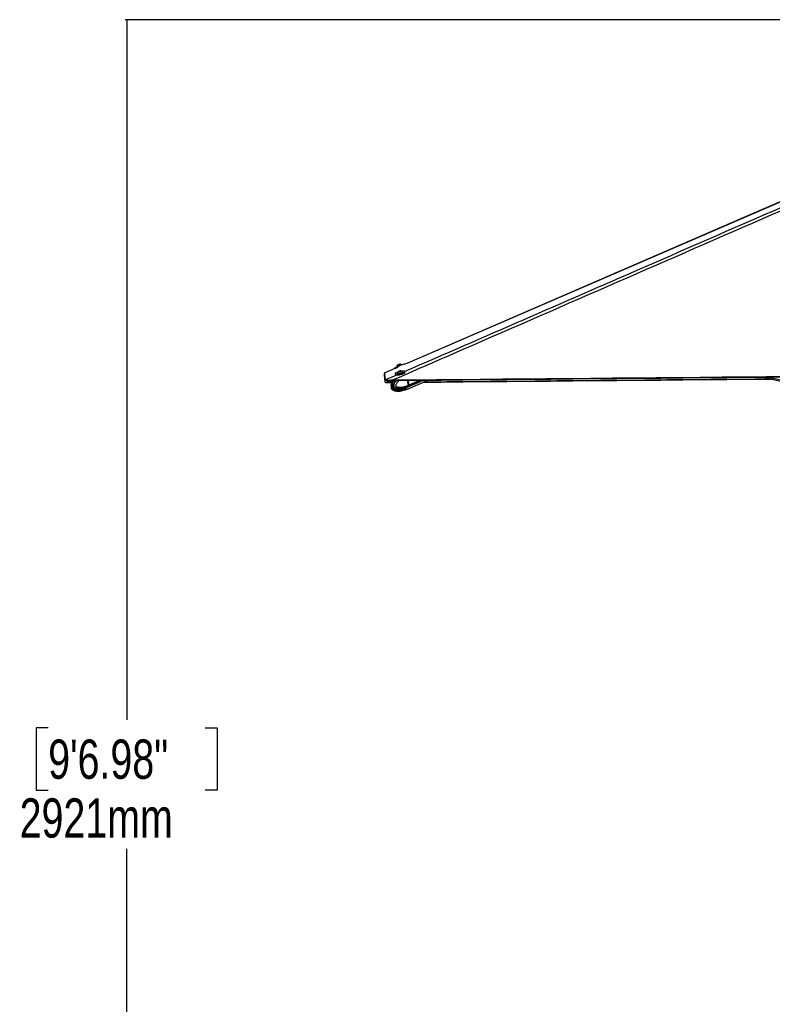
# Model space of a CAD drawing. Header units: millimetres. Extents: x 10 to 13239, y 20 to 10604.
# Tile 2 of 132: x 271 to 1709, y 1900 to 3781. Entities that reach past the tile are written whole.
import ezdxf

# ---------------------------------------------------------------- set-up
doc = ezdxf.new("R2010")
doc.units = ezdxf.units.MM
doc.layers.add('COMPONENT_GEOMETRY', color=7, linetype='Continuous')
doc.styles.add('SLDTEXTSTYLE0', font='TXT', dxfattribs={"width": 0.75})
doc.dimstyles.new('SLDDIMSTYLE0', dxfattribs={"dimtxt": 75, "dimasz": 3.302, "dimexe": 0, "dimexo": 0.0625, "dimgap": 18.75, "dimtad": 0, "dimtih": 1, "dimtoh": 1, "dimdec": 0, "dimrnd": 1e-09, "dimzin": 12, "dimdsep": 46, "dimtxsty": 'SLDTEXTSTYLE0', "dimsah": 1, "dimcen": 0.09, "dimadec": 0, "dimazin": 3, "dimtfac": 1, "dimtdec": 0, "dimtofl": 0, "dimtmove": 0, "dimatfit": 3, "dimfxl": 1, "dimfrac": 2, "dimtolj": 1, "dimtzin": 12, "dimarcsym": 0})

# ---------------------------------------------------------------- blocks, each defined once
blk = doc.blocks.new('_D_4')
at = {"layer": 'COMPONENT_GEOMETRY', "color": 7}
for p, q in [((3877, 3780.6), (471.9, 3780.6)), ((475.1, 3780.6), (475.1, 2443.6)), ((325, 2428.3), (302.2, 2428.3)), ((302.2, 2428.3), (302.2, 2309.3)), ((625.2, 2428.3), (648, 2428.3)), ((648, 2428.3), (648, 2309.3)), ((302.2, 2309.3), (325, 2309.3)), ((648, 2309.3), (625.2, 2309.3)), ((475.1, 860.1), (475.1, 2197.1)), ((3847.1, 860.1), (471.9, 860.1))]:
    blk.add_line(p, q, dxfattribs=at)
for points in [[(475.1, 3780.6), (474.6, 3777.3), (475.6, 3777.3)], [(475.1, 860.1), (475.6, 863.4), (474.6, 863.4)]]:
    blk.add_solid(points, dxfattribs=at)
at = {"layer": 'COMPONENT_GEOMETRY', "color": 7, "char_height": 75, "attachment_point": 1, "style": 'SLDTEXTSTYLE0'}
for s, insert in [('9\'6.98"', (325, 2406)), ('2921mm', (270.5, 2293.7))]:
    blk.add_mtext(s, dxfattribs=dict(at, insert=insert))

msp = doc.modelspace()

# ---------------------------------------------------------------- linework, layer by layer
at = {"color": 7, "linetype": 'Continuous', "lineweight": 25}
for p, q in [((999.98, 3121.48), (999.84, 3121.82)), ((1004.86, 3121.89), (1004.27, 3123.29)), ((987.6, 3114.44), (967.33, 3105.68)), ((987.6, 3114.43), (967.33, 3105.67)), ((986.96, 3115.94), (987.6, 3114.44)), ((988.12, 3104.6), (988.47, 3102.92)), ((991.1, 3118.11), (991.24, 3117.77)), ((991.93, 3116.15), (993.77, 3116.93)), ((992.58, 3105.93), (992.66, 3105.57)), ((995.08, 3108.78), (995.62, 3109.24)), ((996.21, 3108.74), (995.08, 3108.78)), ((995.62, 3109.24), (997.28, 3109.65)), ((995.72, 3108.76), (995.62, 3109.24)), ((997.87, 3109.16), (996.21, 3108.74)), ((997.28, 3109.65), (998.4, 3109.61)), ((997.41, 3109.04), (997.28, 3109.65)), ((998.4, 3109.61), (997.87, 3109.16)), ((1001.95, 3107.56), (1001.87, 3107.92)), ((1006.86, 3106.86), (1006.5, 3108.53)), ((969, 3088.8), (969.06, 3088.61)), ((969.06, 3088.6), (969, 3088.79)), ((969.07, 3092.46), (969.01, 3092.63)), ((969.06, 3088.61), (969.39, 3087.82)), ((969.41, 3091.67), (969.07, 3092.46)), ((969.39, 3087.82), (969.39, 3087.84)), ((969.4, 3087.81), (969.39, 3087.83)), ((984.33, 3092.63), (979.68, 3092.46)), ((979.68, 3092.46), (980.02, 3091.67)), ((980.86, 3087.81), (980.01, 3087.79)), ((980.01, 3087.78), (980.88, 3087.8)), ((980.02, 3091.67), (980.9, 3091.68)), ((982.08, 3087.82), (980.86, 3087.81)), ((980.88, 3087.8), (982.07, 3087.81)), ((992.87, 3102.23), (992.87, 3102.2)), ((1013.6, 3082.87), (1011.65, 3091.96)), ((1012.6, 3079.63), (1042.03, 3092.23)), ((1012.62, 3075.85), (1050.82, 3092.31)), ((1014.74, 3083.38), (1012.9, 3091.97)), ((1014.95, 3083.44), (1013.12, 3091.97)), ((1691.8, 3098.11), (2340.5, 2943.31)), ((983.95, 3077.23), (983.77, 3077.33)), ((993.63, 3071.31), (993.77, 3071.31)), ((993.75, 3075.14), (993.9, 3075.14)), ((999.14, 3072.83), (1000.02, 3072.08)), ((1001.57, 3074.01), (999.49, 3073.39)), ((1000.22, 3073.6), (1003.18, 3074.05)), ((1003.97, 3072.82), (1001.19, 3072.07)), ((1003.98, 3076.63), (1002, 3076.1)), ((1006.18, 3073.91), (1003.2, 3074.04)), ((1004.46, 3076.76), (1004.41, 3076.73)), ((1007.58, 3077.8), (1005.49, 3077.18)), ((1007.3, 3073.91), (1005.49, 3073.37)), ((1006.92, 3073.93), (1009.2, 3074.85)), ((1007.34, 3073.91), (1007.81, 3073.99)), ((1007.35, 3077.7), (1008.04, 3077.83)), ((1007.82, 3077.75), (1011.29, 3079.07)), ((1007.82, 3073.95), (1011.3, 3075.28)), ((1008.06, 3077.85), (1008.04, 3077.83)), ((1010.35, 3075.35), (1009.2, 3074.85)), ((1011.25, 3079.05), (1012.37, 3079.53)), ((1011.27, 3075.27), (1012.39, 3075.75)), ((1013.25, 3080.53), (1013.19, 3080.5)), ((1014.27, 3080.97), (1013.25, 3080.53)), ((1013.6, 3082.86), (1014.66, 3083.32)), ((1013.6, 3082.87), (1013.6, 3082.86))]:
    msp.add_line(p, q, dxfattribs=at)
at = {"color": 8, "linetype": 'Continuous', "lineweight": 25}
for p, q in [((994.42, 3101.93), (994.33, 3102.37)), ((980.01, 3087.79), (980.01, 3087.78)), ((1014.66, 3083.32), (1012.81, 3091.97)), ((1014.55, 3081.09), (1040.54, 3092.22)), ((1014.95, 3083.44), (1035.33, 3092.17)), ((2340.95, 2945.21), (1699.93, 3098.19)), ((992.96, 3071.29), (993.28, 3071.3)), ((999.08, 3073.09), (999.14, 3072.83)), ((1000.02, 3072.08), (999.74, 3073.46)), ((1000.84, 3073.69), (1001.19, 3072.07)), ((1003.97, 3072.82), (1003.72, 3074.02)), ((1005.36, 3073.95), (1005.49, 3073.37))]:
    msp.add_line(p, q, dxfattribs=at)
at = {"color": 7, "linetype": 'Continuous', "lineweight": 25, "flags": 128}
for points in [[(2120.6, 3604.13), (1669.1, 3408.98), (1010.13, 3124.17), (1004.86, 3121.89)], [(2117.25, 3602.31), (2096.47, 3593.34), (1669.05, 3408.74), (1010.07, 3124.14), (1004.86, 3121.89)], [(986.96, 3115.94), (986.99, 3115.95), (987.27, 3116.07), (987.88, 3116.33), (988.78, 3116.72), (989.95, 3117.22), (991.33, 3117.81), (992.88, 3118.46), (994.54, 3119.17), (996.23, 3119.89), (997.9, 3120.6), (999.49, 3121.27), (1000.92, 3121.88), (1002.15, 3122.4), (1003.13, 3122.81), (1003.83, 3123.1), (1004.2, 3123.26), (1004.27, 3123.29)], [(991.1, 3118.11), (991.18, 3118.14), (991.56, 3118.31), (992.23, 3118.59), (993.15, 3118.98), (994.23, 3119.45), (995.41, 3119.95), (996.59, 3120.45), (997.69, 3120.91), (998.62, 3121.31), (999.32, 3121.6), (999.74, 3121.78), (999.84, 3121.82)], [(992.36, 3121.22), (992.46, 3121.26), (992.87, 3121.44), (993.54, 3121.72), (994.36, 3122.07), (995.21, 3122.43), (995.96, 3122.75), (996.49, 3122.97), (996.72, 3123.07), (996.73, 3123.07)], [(967.33, 3105.68), (967.34, 3105.58), (967.39, 3105.2), (967.44, 3104.81), (967.49, 3104.42), (967.6, 3103.65), (967.65, 3103.26), (967.7, 3102.88), (967.75, 3102.49), (967.8, 3102.11), (967.85, 3101.72), (967.9, 3101.34), (967.95, 3100.96), (968, 3100.57), (968.05, 3100.19), (968.1, 3099.81), (968.15, 3099.42), (968.2, 3099.04), (968.25, 3098.66), (968.3, 3098.28), (968.34, 3097.89), (968.39, 3097.51), (968.44, 3097.13), (968.54, 3096.37), (968.59, 3095.99), (968.63, 3095.61), (968.68, 3095.23), (968.73, 3094.85), (968.78, 3094.47), (968.83, 3094.09), (968.87, 3093.71), (968.92, 3093.33), (968.97, 3092.98), (969.01, 3092.63)], [(969, 3088.8), (968.98, 3088.92), (968.94, 3089.41), (968.89, 3089.91), (968.84, 3090.4), (968.79, 3090.89), (968.75, 3091.38), (968.7, 3091.87), (968.65, 3092.37), (968.6, 3092.86), (968.56, 3093.35), (968.51, 3093.84), (968.46, 3094.34), (968.41, 3094.83), (968.36, 3095.33), (968.32, 3095.82), (968.27, 3096.31), (968.22, 3096.81), (968.12, 3097.8), (968.07, 3098.29), (968.02, 3098.79), (967.97, 3099.28), (967.92, 3099.78), (967.87, 3100.28), (967.82, 3100.77), (967.77, 3101.27), (967.72, 3101.77), (967.67, 3102.27), (967.62, 3102.76), (967.57, 3103.26), (967.52, 3103.76), (967.47, 3104.26), (967.42, 3104.76), (967.33, 3105.68)], [(991.99, 3116.16), (990.99, 3115.74), (989.76, 3115.22), (988.78, 3114.8), (988.09, 3114.51), (987.72, 3114.36), (987.65, 3114.33)], [(989.34, 3105.92), (988.6, 3105.42), (988.19, 3104.96), (988.13, 3104.56), (988.42, 3104.24), (989.05, 3104.01), (990, 3103.87), (991.23, 3103.84), (992.7, 3103.92), (994.34, 3104.09), (996.1, 3104.37), (997.9, 3104.72), (999.68, 3105.15), (1001.37, 3105.63), (1002.9, 3106.15), (1004.22, 3106.68), (1005.27, 3107.21), (1006.02, 3107.71), (1006.43, 3108.17), (1006.49, 3108.57), (1006.2, 3108.89), (1005.56, 3109.12), (1004.61, 3109.26), (1003.38, 3109.29), (1001.92, 3109.21), (1000.64, 3109.08)], [(988.47, 3102.92), (988.48, 3102.88), (988.78, 3102.56), (989.41, 3102.33), (990.36, 3102.2), (991.59, 3102.17), (993.06, 3102.24), (994.7, 3102.42), (996.45, 3102.69), (998.26, 3103.05), (1000.04, 3103.47), (1001.73, 3103.95), (1003.26, 3104.47), (1004.58, 3105.01), (1005.63, 3105.53), (1006.37, 3106.04), (1006.79, 3106.5), (1006.86, 3106.86)], [(992.59, 3106.04), (992.65, 3105.81), (993.05, 3105.64), (993.75, 3105.56)], [(992.66, 3105.57), (992.73, 3105.45), (993.13, 3105.27), (993.83, 3105.19)], [(993.75, 3105.56), (994.71, 3105.58), (995.86, 3105.7), (997.11, 3105.91), (998.37, 3106.2), (999.54, 3106.54), (1000.54, 3106.91), (1001.3, 3107.28), (1001.76, 3107.63), (1001.87, 3107.92), (1001.83, 3108.02)], [(993.83, 3105.19), (994.79, 3105.21), (995.94, 3105.33), (997.19, 3105.55), (998.45, 3105.83), (999.62, 3106.18), (1000.62, 3106.55), (1001.38, 3106.92), (1001.83, 3107.26), (1001.95, 3107.56), (1001.95, 3107.56)], [(995, 3108.51), (995.73, 3108.54), (996.6, 3108.67), (997.5, 3108.88), (998.29, 3109.14), (998.83, 3109.41), (999.06, 3109.64), (998.94, 3109.81), (998.48, 3109.88), (997.76, 3109.85), (996.88, 3109.72), (995.98, 3109.51), (995.2, 3109.25), (994.65, 3108.99), (994.42, 3108.75), (994.55, 3108.58), (995, 3108.51)], [(969.39, 3087.84), (969.38, 3087.96), (969.33, 3088.45), (969.28, 3088.95), (969.24, 3089.44), (969.19, 3089.93), (969.14, 3090.42), (969.1, 3090.91), (969.05, 3091.41), (969, 3091.9), (968.95, 3092.39), (968.91, 3092.89), (968.86, 3093.38), (968.81, 3093.87), (968.76, 3094.37), (968.71, 3094.86), (968.66, 3095.35), (968.66, 3095.42)], [(980.9, 3091.68), (991.4, 3091.78), (1033.43, 3092.15), (1075.45, 3092.53), (1117.48, 3092.91), (1159.5, 3093.29), (1201.53, 3093.67), (1243.55, 3094.05), (1285.57, 3094.43), (1327.6, 3094.81), (1369.62, 3095.19), (1411.65, 3095.57), (1453.67, 3095.95), (1495.7, 3096.33), (1537.72, 3096.71), (1579.74, 3097.1), (1621.77, 3097.48), (1705.82, 3098.24), (1747.84, 3098.62)], [(984.33, 3092.63), (1024.85, 3093), (1066.88, 3093.38), (1108.9, 3093.76), (1150.93, 3094.13), (1192.95, 3094.51), (1234.97, 3094.89), (1277, 3095.27), (1319.02, 3095.65), (1361.05, 3096.03), (1403.07, 3096.41), (1445.1, 3096.79), (1487.12, 3097.17), (1571.17, 3097.94), (1613.19, 3098.32), (1655.22, 3098.7), (1697.24, 3099.08), (1707.75, 3099.18), (1737.95, 3099.45)], [(1041.61, 3088.34), (1075.43, 3088.65), (1117.46, 3089.03), (1159.48, 3089.41), (1201.5, 3089.79), (1243.53, 3090.16), (1285.55, 3090.54), (1327.58, 3090.92), (1369.6, 3091.3), (1411.63, 3091.68), (1453.65, 3092.07), (1495.68, 3092.45), (1537.7, 3092.83), (1579.72, 3093.21), (1621.75, 3093.59), (1705.8, 3094.36), (1707.48, 3094.37)], [(1707.41, 3094.39), (1685.7, 3094.19), (1675.19, 3094.09), (1633.17, 3093.71), (1591.14, 3093.33), (1549.12, 3092.95), (1507.09, 3092.57), (1465.07, 3092.19), (1423.05, 3091.8), (1381.02, 3091.42), (1339, 3091.04), (1296.98, 3090.66), (1254.95, 3090.28), (1212.93, 3089.9), (1170.91, 3089.52), (1086.86, 3088.76), (1044.83, 3088.38), (1041.64, 3088.36)]]:
    msp.add_lwpolyline(points, dxfattribs=at)
at = {"color": 8, "linetype": 'Continuous', "lineweight": 25, "flags": 128}
for points in [[(969.01, 3092.63), (970.39, 3093.23), (991.01, 3102.21)], [(969.39, 3087.84), (970.77, 3088.44), (978.09, 3091.64)], [(1013.19, 3080.5), (1013.19, 3080.5), (1008.44, 3078.51), (1001.87, 3076.64), (997.09, 3076.01), (993.62, 3076.07), (989.93, 3076.89), (988.42, 3077.63), (986.81, 3079.05), (986.11, 3080.24), (985.91, 3080.83), (985.71, 3082.39), (985.91, 3084.04), (986.78, 3086.35), (988.3, 3088.77), (990.1, 3090.86), (991.12, 3091.77)], [(1014.74, 3083.38), (1014.74, 3083.38), (1014.74, 3083.37), (1014.72, 3083.35), (1014.7, 3083.33), (1014.66, 3083.32)]]:
    msp.add_lwpolyline(points, dxfattribs=at)
at = {"color": 7, "linetype": 'Continuous', "lineweight": 25}
for centre, radius, start, end in [((996.4, 3117.77), 5.32, 139.54817, 176.34574), ((996.4, 3117.77), 5.32, 49.66903, 86.4666), ((998.88, 3087.97), 20.33, 106.13207, 117.97064), ((997.72, 3104.65), 5.32, 126.02046, 164.80001), ((997.72, 3104.65), 5.32, 39.37467, 78.15422), ((1002.89, 3069.88), 4.04, 90.56749, 106.6834), ((1009.54, 3082.8), 7.95, 229.7887, 267.49191), ((1010.42, 3082.34), 6.86, 227.18662, 288.77935), ((1010.55, 3084.4), 5.19, 291.89398, 320.34684), ((1012.27, 3082.69), 2.78, 324.79417, 15.72937)]:
    msp.add_arc(centre, radius, start, end, dxfattribs=at)
at = {"color": 8, "linetype": 'Continuous', "lineweight": 25}
for centre, radius, start, end in [((1009.24, 3080.03), 5.18, 269.51717, 293.11122), ((1009.15, 3083.87), 5.26, 293.96238, 320.12808)]:
    msp.add_arc(centre, radius, start, end, dxfattribs=at)
at = {"color": 7, "linetype": 'Continuous', "lineweight": 25}
for centre, major_axis, ratio, start_param, end_param in [((1008.12, 3085.75), (-4.37, 9.96), 0.6879544, 2.2432715, 2.851517), ((1008.12, 3085.75), (-4.24, 10.01), 0.6639517, 2.8603005, 3.1635789), ((1008.12, 3089.54), (-4.22, 10.02), 0.664735, 3.145736, 3.4718597), ((1012.57, 3083.33), (-1.17, 2.76), 0.6656308, 3.4715646, 4.4341153), ((1012.78, 3083.42), (-1.05, 2.49), 0.6643937, 4.263877, 4.4345224)]:
    msp.add_ellipse(centre, major_axis=major_axis, ratio=ratio, start_param=start_param, end_param=end_param, dxfattribs=at)
for points, knots in [([(2158.2, 3605.56), (2129.07, 3592.69), (2070.83, 3566.95), (1914.38, 3498.3), (1590.57, 3356.79), (1257.89, 3211.81), (1023.04, 3109.49), (984.79, 3092.83), (984.33, 3092.63)], [0, 0, 0, 0, 0.0747994, 0.1495988, 0.4005222, 0.9023834, 0.9988279, 1, 1, 1, 1]), ([(969.07, 3092.46), (969.12, 3092.42), (969.22, 3092.34), (969.78, 3092.28), (970.65, 3092.25), (972.15, 3092.23), (974.56, 3092.25), (977.36, 3092.32), (979.09, 3092.42), (979.68, 3092.46)], [0, 0, 0, 0, 0.1201165, 0.2401676, 0.3583241, 0.4764323, 0.6867803, 0.8929908, 1, 1, 1, 1]), ([(969.39, 3087.82), (969.43, 3087.81), (969.5, 3087.79), (970.04, 3087.79), (970.9, 3087.8), (972.38, 3087.81), (974.74, 3087.79), (977.55, 3087.76), (979.33, 3087.78), (980.01, 3087.79)], [0, 0, 0, 0, 0.1211534, 0.2422069, 0.3605776, 0.4788839, 0.6810516, 0.8777995, 1, 1, 1, 1]), ([(980.01, 3087.78), (979.34, 3087.77), (977.98, 3087.75), (976.03, 3087.76), (974.22, 3087.78), (972.24, 3087.79), (970.48, 3087.79), (969.53, 3087.77), (969.44, 3087.8), (969.4, 3087.81)], [0, 0, 0, 0, 0.1211708, 0.2422519, 0.3606466, 0.4789762, 0.6811678, 0.8779433, 1, 1, 1, 1]), ([(980.02, 3091.67), (979.34, 3091.66), (977.99, 3091.63), (976.03, 3091.64), (974.22, 3091.66), (972.25, 3091.67), (970.49, 3091.65), (969.54, 3091.63), (969.45, 3091.66), (969.41, 3091.67)], [0, 0, 0, 0, 0.1211759, 0.2422649, 0.3606807, 0.4790106, 0.6812076, 0.8780014, 1, 1, 1, 1]), ([(978.29, 3091.73), (978.32, 3091.65), (978.53, 3091.04), (979.59, 3089.96), (981.01, 3088.97), (982.13, 3088.62), (982.47, 3088.51)], [0, 0, 0, 0, 0.0484651, 0.3539462, 0.8055173, 1, 1, 1, 1]), ([(984.88, 3091.72), (984.53, 3091.33), (983.74, 3090.46), (982.66, 3088.92), (981.76, 3087.32), (981.13, 3085.88), (980.68, 3084.6), (980.44, 3083.34), (980.4, 3082.09), (980.59, 3080.92), (981.01, 3079.89), (981.58, 3079.07), (982.27, 3078.32), (983.01, 3077.71), (983.55, 3077.42), (983.75, 3077.31)], [0, 0, 0, 0, 0.1036694, 0.2312015, 0.351477, 0.4362924, 0.5078681, 0.5803901, 0.647597, 0.7114069, 0.773499, 0.8292901, 0.8790485, 0.9555502, 1, 1, 1, 1]), ([(980.71, 3080.74), (980.61, 3080.32), (980.43, 3079.49), (980.4, 3078.24), (980.59, 3077.07), (981.01, 3076.04), (981.58, 3075.23), (982.27, 3074.47), (983, 3073.87), (983.53, 3073.59), (983.72, 3073.48)], [0, 0, 0, 0, 0.1480531, 0.285334, 0.4156296, 0.5424312, 0.656224, 0.7577851, 0.9139785, 1, 1, 1, 1]), ([(1004.41, 3076.73), (1004.41, 3076.73), (1003.03, 3075.75), (1000, 3074.54), (995.4, 3072.8), (991.16, 3072.11), (987.71, 3072.16), (985.32, 3072.59), (984.01, 3073.35), (983.74, 3073.5)], [0, 0, 0, 0, 0.0000041, 0.2004011, 0.4711372, 0.6654953, 0.8062921, 0.9591502, 1, 1, 1, 1]), ([(983.92, 3073.4), (984.37, 3073.16), (985.86, 3072.37), (989.16, 3071.45), (991.95, 3071.31), (993.69, 3071.22)], [0, 0, 0, 0, 0.1404734, 0.4639188, 1, 1, 1, 1]), ([(983.95, 3077.22), (984.41, 3076.98), (985.91, 3076.18), (989.24, 3075.27), (992.06, 3075.13), (993.82, 3075.05)], [0, 0, 0, 0, 0.1405554, 0.4637929, 1, 1, 1, 1]), ([(993.69, 3071.22), (995.09, 3071.27), (997.92, 3071.38), (1000.66, 3071.95), (1002.04, 3072.24)], [0, 0, 0, 0, 0.4937206, 1, 1, 1, 1]), ([(993.82, 3075.05), (995.2, 3075.1), (997.98, 3075.21), (1000.66, 3075.77), (1002.01, 3076.05)], [0, 0, 0, 0, 0.4964393, 1, 1, 1, 1]), ([(999.14, 3072.83), (999.09, 3072.9), (999.01, 3073.04), (999.13, 3073.23), (999.33, 3073.34), (999.47, 3073.38), (999.49, 3073.39)], [0, 0, 0, 0, 0.32087712, 0.64241342, 0.95033886, 1, 1, 1, 1]), ([(1000.45, 3072.01), (1000.33, 3072.02), (1000.15, 3072.02), (1000.06, 3072.06), (1000.02, 3072.08)], [0, 0, 0, 0, 0.6437181, 1, 1, 1, 1]), ([(1001.19, 3072.07), (1001.01, 3072.05), (1000.74, 3072.01), (1000.53, 3072.01), (1000.45, 3072.01)], [0, 0, 0, 0, 0.6434373, 1, 1, 1, 1]), ([(1001.57, 3074.01), (1001.71, 3074.04), (1001.99, 3074.11), (1002.52, 3074.12), (1002.94, 3074.08), (1003.16, 3074.05), (1003.2, 3074.04)], [0, 0, 0, 0, 0.3050784, 0.609538, 0.9298563, 1, 1, 1, 1]), ([(1002.85, 3073.92), (1002.86, 3073.86), (1002.87, 3073.74), (1002.82, 3073.56), (1002.7, 3073.41), (1002.55, 3073.31), (1002.4, 3073.28), (1002.25, 3073.27), (1002.09, 3073.31), (1001.92, 3073.41), (1001.79, 3073.57), (1001.75, 3073.69), (1001.73, 3073.75)], [0, 0, 0, 0, 0.10438224, 0.20876756, 0.3127479, 0.41903809, 0.52823826, 0.56860894, 0.67753123, 0.78656323, 0.89328046, 1, 1, 1, 1]), ([(1005.49, 3073.37), (1005.36, 3073.33), (1005.09, 3073.26), (1004.61, 3073.07), (1004.23, 3072.92), (1004.02, 3072.84), (1003.97, 3072.82)], [0, 0, 0, 0, 0.2990633, 0.5979021, 0.9014878, 1, 1, 1, 1]), ([(1003.98, 3076.63), (1004.14, 3076.7), (1004.48, 3076.83), (1005, 3077.03), (1005.32, 3077.14), (1005.47, 3077.18), (1005.49, 3077.18)], [0, 0, 0, 0, 0.3208972, 0.6423323, 0.9503583, 1, 1, 1, 1]), ([(1004.25, 3076.95), (1004.31, 3076.89), (1004.38, 3076.82), (1004.45, 3076.76), (1004.46, 3076.76)], [0, 0, 0, 0, 0.867637, 1, 1, 1, 1]), ([(1006.18, 3073.91), (1006.35, 3073.92), (1006.63, 3073.93), (1006.84, 3073.93), (1006.92, 3073.93)], [0, 0, 0, 0, 0.6352879, 1, 1, 1, 1]), ([(1006.92, 3073.93), (1007.04, 3073.93), (1007.23, 3073.93), (1007.31, 3073.91), (1007.34, 3073.91)], [0, 0, 0, 0, 0.6351024, 1, 1, 1, 1]), ([(1007.58, 3077.8), (1007.69, 3077.83), (1007.91, 3077.9), (1008.07, 3077.91), (1008.06, 3077.88), (1008.06, 3077.87)], [0, 0, 0, 0, 0.3969968, 0.7931858, 1, 1, 1, 1]), ([(1013.6, 3082.86), (1013.65, 3082.54), (1013.75, 3081.9), (1013.6, 3081.1), (1013.38, 3080.69), (1013.26, 3080.54), (1013.25, 3080.53)], [0, 0, 0, 0, 0.3503132, 0.7005934, 0.9858944, 1, 1, 1, 1])]:
    msp.add_open_spline(points, degree=3, knots=knots, dxfattribs=at)
at = {"color": 8, "linetype": 'Continuous', "lineweight": 25}
for points, knots in [([(1006.22, 3108.83), (1157.66, 3174.77), (1380.26, 3271.7), (1701.34, 3411.56), (1900.35, 3498.29), (2057.64, 3566.91), (2116.51, 3592.63), (2145.94, 3605.49)], [0, 0, 0, 0, 0.3989912, 0.5864678, 0.8456217, 0.9228109, 1, 1, 1, 1]), ([(982.8, 3089.05), (982.72, 3089.07), (981.8, 3089.29), (980.5, 3090.01), (979.37, 3091.02), (979.05, 3091.56), (978.99, 3091.65)], [0, 0, 0, 0, 0.0492941, 0.6034815, 0.9272052, 1, 1, 1, 1]), ([(983.77, 3077.33), (983.59, 3077.42), (982.86, 3077.8), (981.89, 3078.73), (981.17, 3079.97), (980.79, 3081.1), (980.62, 3082.42), (980.83, 3084.36), (981.57, 3086.57), (982.8, 3088.81), (984.02, 3090.58), (984.85, 3091.44), (985.12, 3091.72)], [0, 0, 0, 0, 0.0451993, 0.180495, 0.2595447, 0.2939006, 0.3759409, 0.4626483, 0.5960704, 0.758533, 0.9216396, 1, 1, 1, 1]), ([(982.47, 3088.51), (982.39, 3088.48), (981.85, 3088.24), (981.32, 3088.01), (980.86, 3087.81)], [0, 0, 0, 0, 0.1427561, 1, 1, 1, 1]), ([(987.17, 3091.74), (986.88, 3091.43), (986.03, 3090.54), (984.81, 3088.72), (983.65, 3086.56), (982.9, 3084.3), (982.68, 3082.24), (982.99, 3080.41), (983.75, 3078.78), (984.94, 3077.48), (986.4, 3076.53), (988.05, 3075.81), (989.94, 3075.34), (991.91, 3075.05), (993.18, 3075.11), (993.75, 3075.14)], [0, 0, 0, 0, 0.0513551, 0.147639, 0.2458196, 0.3185065, 0.3918372, 0.446426, 0.5009417, 0.5815257, 0.6522544, 0.7246823, 0.822296, 0.9200008, 1, 1, 1, 1]), ([(983.34, 3091.7), (983.35, 3091.7), (983.73, 3091.51), (984.17, 3091.45), (984.59, 3091.39)], [0, 0, 0, 0, 0.0143529, 1, 1, 1, 1]), ([(996.06, 3091.82), (995.7, 3091.55), (994.48, 3090.63), (992.8, 3089), (991.03, 3086.93), (989.83, 3085.1), (989.16, 3083.51), (988.98, 3082.45), (989.04, 3081.9), (989.2, 3081.45), (989.64, 3080.77), (990.55, 3080.07), (992.39, 3079.19), (994.98, 3078.68), (998.64, 3078.62), (1003.31, 3079.23), (1008.47, 3080.64), (1012.05, 3082.19), (1013.6, 3082.87)], [0, 0, 0, 0, 0.0338243, 0.1154116, 0.1709585, 0.2275465, 0.2646725, 0.2820295, 0.2936305, 0.2985018, 0.3130866, 0.3491073, 0.384897, 0.4762498, 0.5645917, 0.6893589, 0.8652982, 1, 1, 1, 1]), ([(981.28, 3079.55), (981.26, 3079.48), (981.15, 3079.17), (981.11, 3078.61), (981.17, 3078.06), (981.32, 3077.61), (981.73, 3076.93), (982.56, 3076.23), (984.22, 3075.36), (986.52, 3074.87), (989.3, 3074.78), (991.08, 3075.08), (991.92, 3075.23)], [0, 0, 0, 0, 0.0123407, 0.057541, 0.0877507, 0.1004331, 0.1384104, 0.2322182, 0.3254326, 0.5633137, 0.7933698, 1, 1, 1, 1]), ([(993.77, 3071.31), (994.63, 3071.3), (996.87, 3071.28), (999.09, 3071.73), (1000.45, 3072.01)], [0, 0, 0, 0, 0.3831418, 1, 1, 1, 1])]:
    msp.add_open_spline(points, degree=3, knots=knots, dxfattribs=at)

# ---------------------------------------------------------------- dimensions: what is measured, and where the dimension line sits
at = {"layer": 'COMPONENT_GEOMETRY', "color": 7}
dim = msp.add_linear_dim(base=(475.09847685, 3780.56728541), p1=(3848.34378697, 860.06728541), p2=(3878.23060727, 3780.56728541), angle=90, dimstyle='SLDDIMSTYLE0', dxfattribs=at)
dim.commit()
dim.dimension.update_dxf_attribs({"geometry": '_D_4', "text_midpoint": (475.09847685, 2320.31728541), "dimtype": 160})

doc.saveas('drawing.dxf')
